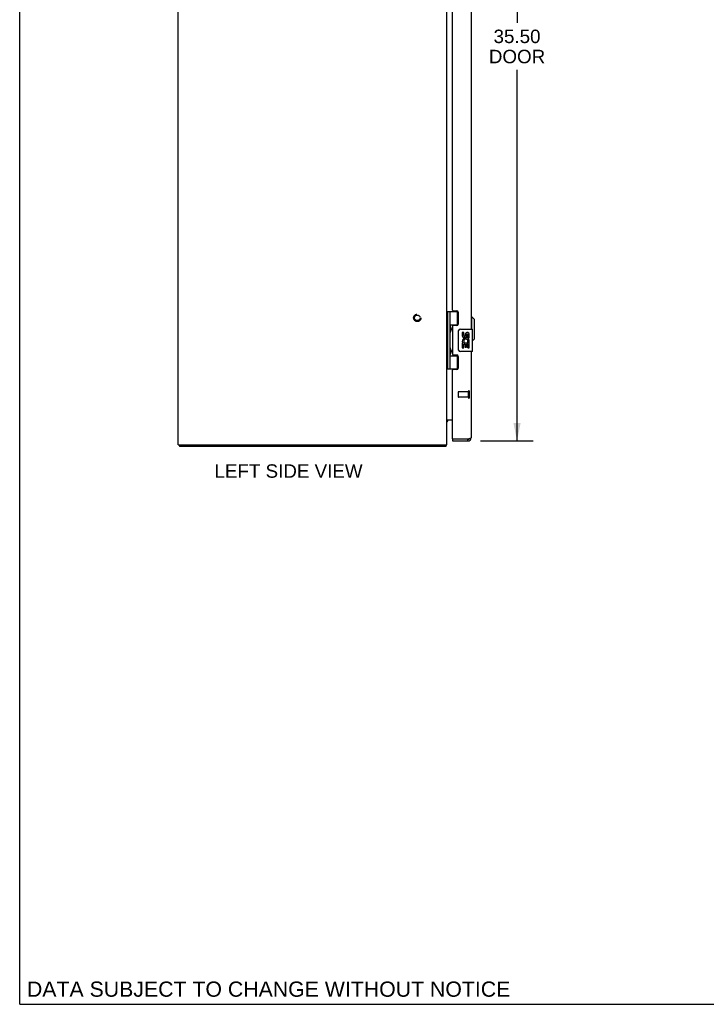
# Model space of a CAD drawing. Header units: inches. Extents: x 0 to 136, y 0 to 88.
# Tile 1 of 6: x 0 to 31, y 0 to 44. Entities that reach past the tile are written whole.
import ezdxf

# ---------------------------------------------------------------- set-up
doc = ezdxf.new("R2010")
doc.units = ezdxf.units.IN
doc.header["$LTSCALE"] = 7.48
doc.header["$MEASUREMENT"] = 0
doc.linetypes.add('HIDDEN', pattern=[0.2, 0.1, -0.1])
doc.layers.get('0').update_dxf_attribs({"linetype": 'CONTINUOUS'})
for name, color, linetype in [('02___PRT_ALL_AXES', 7, 'CONTINUOUS'), ('DEFAULT_2', 8, 'HIDDEN'), ('DIMENSIONS', 7, 'CONTINUOUS')]:
    doc.layers.add(name, color=color, linetype=linetype)
doc.styles.get("Standard").update_dxf_attribs({"font": 'arial.ttf'})
doc.dimstyles.new('DIMSTYLE_1', dxfattribs={"dimtxt": 0.6, "dimasz": 0.8, "dimexe": 0.09, "dimexo": 0.07, "dimgap": 0.0375, "dimtad": 0, "dimtih": 1, "dimtoh": 1, "dimzin": 4, "dimdsep": 46, "dimtxsty": 'Standard', "dimblk": '_FILLED', "dimblk1": '_FILLED', "dimblk2": '_FILLED', "dimcen": 0.09, "dimazin": 1, "dimtfac": 1, "dimtofl": 0, "dimtmove": 0, "dimatfit": 3, "dimldrblk": '_FILLED', "dimfxl": 1, "dimtolj": 1, "dimtzin": 4, "dimarcsym": 0})

# ---------------------------------------------------------------- blocks, each defined once
blk = doc.blocks.new('_FILLED')
at = {"color": 0, "linetype": 'ByBlock'}
blk.add_solid([(0, 0), (-1, 0.2), (-1, -0.2)], dxfattribs=at)
blk = doc.blocks.new('*D11')
at = {"layer": 'DIMENSIONS', "color": 2, "linetype": 'Continuous'}
for p, q in [((20.574, 60.675), (22.924, 60.675)), ((22.204, 60.675), (22.204, 43.855)), ((22.204, 25.175), (22.204, 41.755)), ((20.574, 25.175), (22.924, 25.175))]:
    blk.add_line(p, q, dxfattribs=at)
at = {"layer": 'DIMENSIONS', "color": 2, "linetype": 'Continuous', "xscale": 0.8, "yscale": 0.8, "zscale": 0.8}
for p, rotation in [((22.204, 60.675), 90), ((22.204, 25.175), 270)]:
    blk.add_blockref('_FILLED', p, dxfattribs=dict(at, rotation=rotation))
at = {"layer": 'DIMENSIONS', "color": 2, "linetype": 'Continuous', "insert": (22.204, 43.555), "char_height": 0.6, "width": 2.51152, "attachment_point": 2, "line_spacing_factor": 0.9}
blk.add_mtext('35.50\\PDOOR', dxfattribs=at)

msp = doc.modelspace()

# ---------------------------------------------------------------- linework, layer by layer
at = {"color": 7, "linetype": 'Continuous'}
for p, q in [((0, 0), (0, 88)), ((19.081, 30.955), (19.565, 30.955)), ((19.081, 28.396), (19.081, 30.955)), ((19.12, 28.396), (19.12, 30.955)), ((19.219, 30.258), (19.219, 30.955)), ((19.534, 30.955), (19.534, 30.364)), ((19.219, 30.364), (19.566, 30.364)), ((20.188, 30.726), (20.149, 30.726)), ((20.306, 30.608), (20.188, 30.726)), ((20.188, 30.175), (20.188, 30.726)), ((20.306, 29.742), (20.306, 30.608)), ((19.076, 30.297), (19.081, 30.297)), ((19.076, 30.038), (19.081, 30.037)), ((19.219, 29.274), (19.219, 30.077)), ((19.23, 30.068), (19.229, 30.064)), ((19.232, 30.071), (19.23, 30.068)), ((19.231, 30.265), (19.232, 30.261)), ((19.232, 30.261), (19.234, 30.258)), ((19.233, 30.075), (19.232, 30.071)), ((19.235, 30.079), (19.233, 30.075)), ((19.234, 30.258), (19.235, 30.254)), ((19.235, 30.254), (19.242, 30.238)), ((19.235, 30.238), (19.235, 30.238)), ((19.235, 30.238), (19.235, 30.097)), ((19.235, 30.097), (19.235, 30.097)), ((19.235, 30.096), (19.235, 30.097)), ((19.238, 30.086), (19.235, 30.079)), ((19.243, 30.099), (19.238, 30.086)), ((19.242, 30.238), (19.244, 30.234)), ((19.244, 30.103), (19.243, 30.099)), ((19.244, 30.234), (19.245, 30.23)), ((19.246, 30.107), (19.244, 30.103)), ((19.248, 30.111), (19.246, 30.107)), ((19.508, 30.355), (19.559, 30.355)), ((19.584, 29.275), (19.584, 30.075)), ((19.684, 30.175), (20.194, 30.175)), ((20.209, 29.19), (20.209, 30.16)), ((20.306, 29.742), (20.209, 29.644)), ((19.076, 29.312), (19.081, 29.313)), ((19.076, 29.054), (19.081, 29.053)), ((19.219, 28.396), (19.219, 29.092)), ((19.23, 29.084), (19.229, 29.08)), ((19.232, 29.087), (19.23, 29.084)), ((19.231, 29.281), (19.232, 29.277)), ((19.232, 29.277), (19.234, 29.274)), ((19.233, 29.091), (19.232, 29.087)), ((19.235, 29.094), (19.233, 29.091)), ((19.234, 29.274), (19.235, 29.27)), ((19.235, 29.27), (19.242, 29.254)), ((19.235, 29.254), (19.235, 29.254)), ((19.235, 29.254), (19.235, 29.113)), ((19.235, 29.113), (19.235, 29.113)), ((19.235, 29.113), (19.235, 29.112)), ((19.235, 29.112), (19.235, 29.112)), ((19.238, 29.102), (19.235, 29.094)), ((19.243, 29.115), (19.238, 29.102)), ((19.242, 29.254), (19.244, 29.249)), ((19.244, 29.119), (19.243, 29.115)), ((19.244, 29.249), (19.245, 29.245)), ((19.246, 29.123), (19.244, 29.119)), ((19.248, 29.127), (19.246, 29.123)), ((20.194, 29.175), (19.684, 29.175)), ((19.219, 28.986), (19.566, 28.986)), ((19.559, 28.995), (19.508, 28.995)), ((19.534, 28.986), (19.534, 28.396)), ((19.081, 28.396), (19.565, 28.396)), ((19.324, 25.25), (19.339, 25.25)), ((19.324, 25.25), (19.324, 25.175)), ((20.014, 25.175), (20.014, 25.25)), ((7.139, 25), (7.139, 24.925)), ((19.013, 25), (19.013, 24.925)), ((19.034, 24.968), (19.013, 24.989)), ((0, 0), (136, 0))]:
    msp.add_line(p, q, dxfattribs=at)
at = {"color": 3, "linetype": 'Continuous'}
for p, q in [((7.076, 25), (7.076, 64.023)), ((19.076, 25), (19.076, 60.844)), ((20.149, 55.675), (20.149, 30.175)), ((19.324, 31.017), (19.324, 54.834)), ((19.355, 30.986), (19.511, 30.986)), ((19.574, 30.923), (19.574, 30.396)), ((19.324, 30.302), (19.324, 29.049)), ((19.511, 30.333), (19.355, 30.333)), ((20.149, 29.175), (20.149, 25.31)), ((19.355, 29.018), (19.511, 29.018)), ((19.574, 28.955), (19.574, 28.428)), ((19.324, 25.265), (19.324, 28.334)), ((19.511, 28.365), (19.355, 28.365)), ((19.087, 26.083), (19.085, 26.085)), ((19.324, 26.1), (19.091, 26.1)), ((19.324, 25.175), (20.014, 25.175)), ((20.014, 25.25), (19.339, 25.25)), ((20.032, 25.255), (20.014, 25.25)), ((7.076, 25), (19.076, 25)), ((19.013, 24.925), (7.139, 24.925))]:
    msp.add_line(p, q, dxfattribs=at)
at = {"color": 7, "linetype": 'Continuous'}
for points in [[(19.219, 30.313), (19.219, 30.312), (19.219, 30.311), (19.219, 30.31), (19.219, 30.309), (19.219, 30.308), (19.219, 30.307), (19.219, 30.306), (19.219, 30.305), (19.22, 30.304), (19.22, 30.303), (19.22, 30.302), (19.22, 30.301), (19.22, 30.3), (19.22, 30.298), (19.221, 30.297), (19.221, 30.296), (19.221, 30.295), (19.222, 30.294), (19.222, 30.292), (19.222, 30.291), (19.223, 30.29), (19.223, 30.288), (19.223, 30.287), (19.224, 30.286), (19.224, 30.284), (19.225, 30.283), (19.225, 30.281), (19.226, 30.28), (19.226, 30.278), (19.227, 30.277), (19.227, 30.275), (19.228, 30.273), (19.228, 30.272), (19.229, 30.27), (19.23, 30.269), (19.231, 30.265)], [(19.229, 30.064), (19.228, 30.063), (19.228, 30.061), (19.227, 30.06), (19.227, 30.058), (19.226, 30.056), (19.226, 30.055), (19.225, 30.053), (19.225, 30.052), (19.224, 30.05), (19.224, 30.049), (19.223, 30.048), (19.223, 30.046), (19.223, 30.045), (19.222, 30.044), (19.222, 30.042), (19.222, 30.041), (19.221, 30.04), (19.221, 30.039), (19.221, 30.037), (19.22, 30.036), (19.22, 30.035), (19.22, 30.034), (19.22, 30.033), (19.22, 30.032), (19.22, 30.031), (19.219, 30.029), (19.219, 30.028), (19.219, 30.027), (19.219, 30.026), (19.219, 30.025), (19.219, 30.024), (19.219, 30.024), (19.219, 30.023), (19.219, 30.022)], [(19.245, 30.23), (19.247, 30.225), (19.248, 30.223), (19.248, 30.221), (19.249, 30.219), (19.25, 30.217), (19.251, 30.215), (19.251, 30.213), (19.252, 30.211), (19.253, 30.209), (19.253, 30.208), (19.254, 30.206), (19.254, 30.204), (19.255, 30.202), (19.255, 30.201), (19.256, 30.199), (19.256, 30.197), (19.257, 30.196), (19.257, 30.194), (19.257, 30.193), (19.258, 30.191), (19.258, 30.19), (19.258, 30.188), (19.259, 30.187), (19.259, 30.185), (19.259, 30.184), (19.259, 30.183), (19.259, 30.181), (19.26, 30.18), (19.26, 30.179), (19.26, 30.177), (19.26, 30.176), (19.26, 30.175), (19.26, 30.174), (19.26, 30.172), (19.26, 30.171), (19.26, 30.17), (19.26, 30.169), (19.26, 30.167), (19.26, 30.166), (19.26, 30.165), (19.26, 30.164), (19.26, 30.162), (19.26, 30.161), (19.26, 30.16), (19.26, 30.158), (19.26, 30.157), (19.26, 30.156), (19.26, 30.155), (19.259, 30.153), (19.259, 30.152), (19.259, 30.151), (19.259, 30.149), (19.259, 30.148), (19.258, 30.146), (19.258, 30.145), (19.258, 30.143), (19.257, 30.142), (19.257, 30.14), (19.257, 30.139), (19.256, 30.137), (19.256, 30.136), (19.255, 30.134), (19.255, 30.132), (19.254, 30.131), (19.254, 30.129), (19.253, 30.127), (19.253, 30.125), (19.252, 30.123), (19.251, 30.121), (19.251, 30.119), (19.25, 30.117), (19.249, 30.115), (19.248, 30.113), (19.248, 30.111)], [(19.584, 30.075), (19.584, 30.081), (19.585, 30.088), (19.586, 30.094), (19.587, 30.1), (19.589, 30.106), (19.591, 30.111)], [(19.219, 29.329), (19.219, 29.328), (19.219, 29.327), (19.219, 29.326), (19.219, 29.325), (19.219, 29.324), (19.219, 29.323), (19.219, 29.322), (19.219, 29.321), (19.22, 29.32), (19.22, 29.319), (19.22, 29.318), (19.22, 29.317), (19.22, 29.315), (19.22, 29.314), (19.221, 29.313), (19.221, 29.312), (19.221, 29.311), (19.222, 29.309), (19.222, 29.308), (19.222, 29.307), (19.223, 29.305), (19.223, 29.304), (19.223, 29.303), (19.224, 29.301), (19.224, 29.3), (19.225, 29.298), (19.225, 29.297), (19.226, 29.295), (19.226, 29.294), (19.227, 29.292), (19.227, 29.291), (19.228, 29.289), (19.228, 29.288), (19.229, 29.286), (19.23, 29.284), (19.231, 29.281)], [(19.229, 29.08), (19.228, 29.079), (19.228, 29.077), (19.227, 29.075), (19.227, 29.074), (19.226, 29.072), (19.226, 29.071), (19.225, 29.069), (19.225, 29.068), (19.224, 29.066), (19.224, 29.065), (19.223, 29.063), (19.223, 29.062), (19.223, 29.061), (19.222, 29.059), (19.222, 29.058), (19.222, 29.057), (19.221, 29.056), (19.221, 29.054), (19.221, 29.053), (19.22, 29.052), (19.22, 29.051), (19.22, 29.05), (19.22, 29.048), (19.22, 29.047), (19.22, 29.046), (19.219, 29.045), (19.219, 29.044), (19.219, 29.043), (19.219, 29.042), (19.219, 29.041), (19.219, 29.04), (19.219, 29.039), (19.219, 29.038), (19.219, 29.037)], [(19.245, 29.245), (19.247, 29.241), (19.248, 29.239), (19.248, 29.237), (19.249, 29.235), (19.25, 29.233), (19.251, 29.231), (19.251, 29.229), (19.252, 29.227), (19.253, 29.225), (19.253, 29.223), (19.254, 29.222), (19.254, 29.22), (19.255, 29.218), (19.255, 29.216), (19.256, 29.215), (19.256, 29.213), (19.257, 29.212), (19.257, 29.21), (19.257, 29.208), (19.258, 29.207), (19.258, 29.205), (19.258, 29.204), (19.259, 29.203), (19.259, 29.201), (19.259, 29.2), (19.259, 29.198), (19.259, 29.197), (19.26, 29.196), (19.26, 29.194), (19.26, 29.193), (19.26, 29.192), (19.26, 29.191), (19.26, 29.189), (19.26, 29.188), (19.26, 29.187), (19.26, 29.186), (19.26, 29.184), (19.26, 29.183), (19.26, 29.182), (19.26, 29.181), (19.26, 29.179), (19.26, 29.178), (19.26, 29.177), (19.26, 29.176), (19.26, 29.174), (19.26, 29.173), (19.26, 29.172), (19.26, 29.17), (19.259, 29.169), (19.259, 29.168), (19.259, 29.166), (19.259, 29.165), (19.259, 29.164), (19.258, 29.162), (19.258, 29.161), (19.258, 29.159), (19.257, 29.158), (19.257, 29.156), (19.257, 29.155), (19.256, 29.153), (19.256, 29.151), (19.255, 29.15), (19.255, 29.148), (19.254, 29.146), (19.254, 29.145), (19.253, 29.143), (19.253, 29.141), (19.252, 29.139), (19.251, 29.137), (19.251, 29.135), (19.25, 29.133), (19.249, 29.131), (19.248, 29.129), (19.248, 29.127)], [(19.591, 29.239), (19.589, 29.245), (19.587, 29.251), (19.586, 29.257), (19.585, 29.263), (19.584, 29.269), (19.584, 29.275)]]:
    msp.add_lwpolyline(points, dxfattribs=at)
at = {"color": 3, "linetype": 'Continuous'}
for points in [[(19.08, 26.081), (19.079, 26.08), (19.078, 26.078), (19.077, 26.077), (19.077, 26.076), (19.076, 26.075), (19.076, 26.073), (19.076, 26.072)], [(19.091, 26.1), (19.092, 26.099), (19.092, 26.098), (19.092, 26.097), (19.092, 26.095), (19.091, 26.094), (19.091, 26.092), (19.09, 26.091), (19.089, 26.089), (19.088, 26.088), (19.087, 26.087), (19.085, 26.086), (19.084, 26.085), (19.083, 26.083), (19.082, 26.082), (19.08, 26.081)], [(19.091, 26.074), (19.092, 26.074), (19.092, 26.075), (19.092, 26.075), (19.092, 26.076), (19.091, 26.076), (19.091, 26.077), (19.09, 26.078), (19.09, 26.079), (19.089, 26.081), (19.088, 26.082), (19.087, 26.083)], [(20.049, 25.26), (20.04, 25.258), (20.032, 25.255)], [(20.149, 25.31), (20.149, 25.308), (20.148, 25.305), (20.146, 25.303), (20.144, 25.3), (20.142, 25.298), (20.139, 25.295), (20.135, 25.293), (20.131, 25.29), (20.126, 25.288), (20.121, 25.285), (20.116, 25.283), (20.109, 25.28), (20.103, 25.278), (20.096, 25.275), (20.089, 25.273), (20.082, 25.27), (20.074, 25.268), (20.066, 25.265), (20.057, 25.263), (20.049, 25.26)], [(19.023, 24.942), (19.023, 24.939), (19.022, 24.938), (19.022, 24.936), (19.021, 24.934), (19.02, 24.932), (19.02, 24.931), (19.019, 24.93), (19.018, 24.929), (19.018, 24.928), (19.017, 24.927), (19.016, 24.926), (19.015, 24.926), (19.015, 24.925), (19.014, 24.925), (19.013, 24.925)], [(19.034, 24.968), (19.033, 24.967), (19.032, 24.966), (19.031, 24.964), (19.03, 24.962), (19.029, 24.96), (19.028, 24.958), (19.027, 24.956), (19.027, 24.953), (19.026, 24.951), (19.025, 24.948), (19.023, 24.942)]]:
    msp.add_lwpolyline(points, dxfattribs=at)
for centre, radius, start, end in [((19.355, 31.017), 0.031, 180, 270), ((19.511, 30.923), 0.063, 0, 90), ((19.511, 30.396), 0.063, 270, 360), ((19.355, 30.302), 0.031, 90, 180), ((19.355, 29.049), 0.031, 180, 270), ((19.511, 28.955), 0.063, 0, 90), ((19.355, 28.334), 0.031, 90, 180), ((19.511, 28.428), 0.063, 270, 360), ((19.146, 26.03), 0.07, 90, 180), ((19.339, 25.265), 0.015, 180, 270), ((20.014, 25.31), 0.135, 270, 360), ((18.931, 25.07), 0.145, 315.3986, 331.1315)]:
    msp.add_arc(centre, radius, start, end, dxfattribs=at)
at = {"color": 7, "linetype": 'Continuous'}
for centre, radius, start, end in [((19.145, 30.237), 0.09, 0.672, 34.9249), ((19.145, 30.097), 0.09, 325.0751, 359.328), ((19.684, 30.075), 0.1, 90, 158.7946), ((20.194, 30.16), 0.015, 0, 90), ((19.145, 29.253), 0.09, 0.672, 34.9249), ((19.145, 29.113), 0.09, 325.0751, 359.328), ((19.684, 29.275), 0.1, 201.205, 270), ((20.194, 29.19), 0.015, 270, 360), ((20.014, 25.31), 0.06, 270, 301.7855)]:
    msp.add_arc(centre, radius, start, end, dxfattribs=at)
for centre in [(19.314, 30.167), (19.314, 29.183)]:
    msp.add_ellipse(centre, major_axis=(0, 0.188), ratio=0.57735, start_param=1.066602, end_param=2.074991, dxfattribs=at)
at = {"layer": '02___PRT_ALL_AXES', "color": 7, "linetype": 'Continuous'}
for p, q in [((19.508, 30.355), (19.508, 30.333)), ((19.822, 30.021), (19.759, 30.021)), ((19.759, 30.021), (19.759, 29.885)), ((19.822, 29.885), (19.822, 30.021)), ((19.887, 29.947), (19.887, 29.878)), ((19.948, 29.885), (19.948, 29.927)), ((20.011, 29.79), (20.011, 29.927)), ((20.071, 29.79), (20.071, 29.947)), ((19.778, 29.56), (19.759, 29.56)), ((19.759, 29.56), (19.759, 29.329)), ((19.812, 29.56), (19.839, 29.579)), ((19.812, 29.56), (20.071, 29.56)), ((19.822, 29.497), (19.887, 29.497)), ((19.822, 29.329), (19.822, 29.497)), ((19.887, 29.497), (19.887, 29.361)), ((19.948, 29.497), (20.011, 29.497)), ((19.948, 29.361), (19.948, 29.497)), ((20.003, 29.596), (20.061, 29.571)), ((20.011, 29.79), (20.071, 29.79)), ((20.011, 29.329), (20.011, 29.497)), ((20.071, 29.607), (20.071, 29.66)), ((20.071, 29.329), (20.071, 29.56)), ((19.759, 29.329), (19.822, 29.329)), ((19.887, 29.361), (19.948, 29.361)), ((20.011, 29.329), (20.071, 29.329)), ((19.508, 29.018), (19.508, 28.995))]:
    msp.add_line(p, q, dxfattribs=at)
at = {"layer": '02___PRT_ALL_AXES', "color": 8, "linetype": 'HIDDEN'}
for p, q in [((20.031, 27.374), (19.584, 27.374)), ((20.031, 27.126), (20.031, 27.374)), ((20.031, 27.126), (19.584, 27.126))]:
    msp.add_line(p, q, dxfattribs=at)
msp.add_circle((17.751, 30.675), 0.124, dxfattribs=at)
at = {"layer": '02___PRT_ALL_AXES', "color": 7, "linetype": 'Continuous'}
for centre, radius, start, end in [((19.979, 29.927), 0.0943, 71.7267, 167.4338), ((19.979, 29.927), 0.0314, 0, 180.0485), ((19.979, 29.927), 0.0943, 12.5402, 71.701), ((19.854, 29.885), 0.0943, 180, 360), ((19.913, 29.633), 0.154, 161.4199, 206.1963), ((19.917, 29.633), 0.157, 9.7031, 161.8791), ((19.917, 29.633), 0.157, 205.737, 207.8532), ((19.854, 29.885), 0.0314, 180, 261.2295), ((19.917, 29.633), 0.0943, 336.5966, 215.1122), ((19.853, 29.89), 0.0362, 263.4285, 341.7628), ((19.917, 29.633), 0.157, 336.5966, 350.2969)]:
    msp.add_arc(centre, radius, start, end, dxfattribs=at)
at = {"layer": 'DEFAULT_2', "color": 8, "linetype": 'HIDDEN'}
for p, q in [((19.574, 27.364), (19.574, 27.136)), ((20.031, 27.392), (20.031, 27.108)), ((20.074, 27.392), (20.074, 27.108))]:
    msp.add_line(p, q, dxfattribs=at)
for radius in [0.164, 0.124]:
    msp.add_circle((17.751, 30.675), radius, dxfattribs=at)
for centre, radius, start, end in [((19.584, 27.364), 0.01, 90, 180), ((20.053, 27.392), 0.0215, 0, 180), ((19.584, 27.136), 0.01, 180, 270), ((20.053, 27.108), 0.0215, 180, 360)]:
    msp.add_arc(centre, radius, start, end, dxfattribs=at)

# ---------------------------------------------------------------- texts
at = {"layer": 'DIMENSIONS', "color": 2, "linetype": 'Continuous', "attachment_point": 2, "line_spacing_factor": 0.9}
for s, insert, char_height, width in [('LEFT SIDE VIEW', (12.002, 24.13), 0.6, 6.59777), ('DATA SUBJECT TO CHANGE WITHOUT NOTICE', (11.114, 1.018), 0.68, 21.5426)]:
    msp.add_mtext(s, dxfattribs=dict(at, insert=insert, char_height=char_height, width=width))

# ---------------------------------------------------------------- dimensions: what is measured, and where the dimension line sits
at = {"layer": 'DIMENSIONS', "color": 2, "linetype": 'Continuous'}
dim = msp.add_linear_dim(base=(22.204, 25.175), p1=(20.504, 60.675), p2=(20.504, 25.175), angle=270, text='<>\\PDOOR', dimstyle='DIMSTYLE_1', dxfattribs=at)
dim.commit()
dim.dimension.update_dxf_attribs({"geometry": '*D11', "text_midpoint": (22.204, 42.805), "dimtype": 160})

doc.saveas('drawing.dxf')
